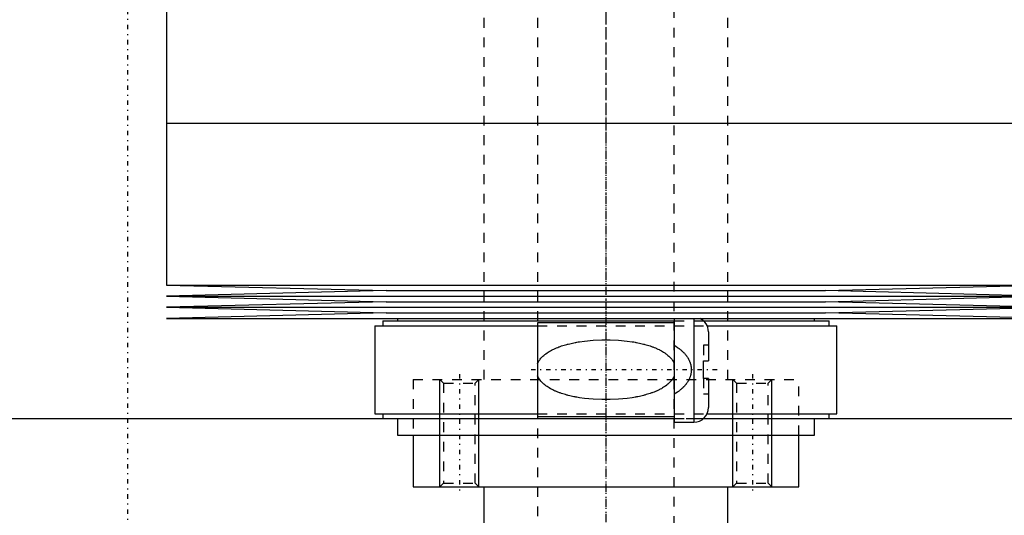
# Model space of a CAD drawing. Extents: x -125 to 125, y -136 to 715.
# Tile 3 of 12: x -60 to 41, y -70 to -20. Entities that reach past the tile are written whole.
import ezdxf

# ---------------------------------------------------------------- set-up
doc = ezdxf.new("R2010")
doc.units = 0
doc.linetypes.add('CENTER', pattern=[1.5, 0.45, -0.5, 0.05, -0.5])
doc.linetypes.add('DASHED', pattern=[2, 1, -1])
for name, color, linetype in [('AM_0', 7, 'CONTINUOUS'), ('AM_10', 7, 'CONTINUOUS'), ('AM_3', 7, 'DASHED'), ('AM_7', 7, 'CENTER')]:
    doc.layers.add(name, color=color, linetype=linetype)

msp = doc.modelspace()

# ---------------------------------------------------------------- linework, layer by layer
at = {"layer": 'AM_0', "color": 7, "linetype": 'CONTINUOUS'}
for p, q in [((-45, -13.67), (-45, -30.25)), ((-45, -30.25), (45, -30.25)), ((-45, -30.25), (-45, -46.83)), ((-45, -30.25), (0, -30.25)), ((-45, -46.83), (-22.5, -47.4)), ((-45, -46.83), (45, -46.83)), ((22.5, -47.4), (45, -46.83)), ((-22.5, -47.4), (-45, -47.97)), ((-45, -47.97), (-22.5, -48.54)), ((-45, -47.97), (45, -47.97)), ((-22.5, -47.4), (22.5, -47.4)), ((45, -47.97), (22.5, -47.4)), ((22.5, -48.54), (45, -47.97)), ((-22.5, -48.54), (-45, -49.11)), ((-45, -49.11), (-22.5, -49.68)), ((-45, -49.11), (45, -49.11)), ((-22.5, -48.54), (22.5, -48.54)), ((45, -49.11), (22.5, -48.54)), ((22.5, -49.68), (45, -49.11)), ((-22.5, -49.68), (-45, -50.25)), ((-45, -50.25), (45, -50.25)), ((-22.5, -49.68), (22.5, -49.68)), ((-21.35, -50.25), (-21.35, -50.5)), ((7, -50.25), (7, -60.88)), ((9, -50.25), (9, -60.88)), ((21.35, -50.5), (21.35, -50.25)), ((45, -50.25), (22.5, -49.68)), ((-23.65, -51), (-23.65, -60)), ((-23.65, -51), (-7, -51)), ((-22.85, -50.5), (-22.85, -51)), ((-22.85, -50.5), (7, -50.5)), ((7, -50.7), (-7, -50.7)), ((-7, -50.7), (-7, -60.3)), ((9.99, -50.5), (22.85, -50.5)), ((10.36, -51), (23.65, -51)), ((22.85, -51), (22.85, -50.5)), ((23.65, -60), (23.65, -51)), ((10.5, -51.62), (10.5, -54.6)), ((10, -56.4), (10, -54.6)), ((10, -54.6), (10.5, -54.6)), ((10.5, -56.4), (10, -56.4)), ((10.5, -56.4), (10.5, -59.38)), ((-23.65, -60), (-7, -60)), ((-22.85, -60), (-22.85, -60.5)), ((-7, -60.3), (7, -60.3)), ((10.36, -60), (23.65, -60)), ((22.85, -60.5), (22.85, -60)), ((-62.39, -60.5), (-9.77, -60.5)), ((-22.85, -60.5), (7.01, -60.5)), ((-21.35, -60.5), (-21.35, -62.2)), ((7, -60.88), (9, -60.88)), ((9.99, -60.5), (22.85, -60.5)), ((21.35, -62.2), (21.35, -60.5)), ((22.85, -60.5), (62.39, -60.5)), ((-21.35, -62.2), (21.35, -62.2)), ((-19.75, -62.2), (-19.75, -67.5)), ((19.75, -67.5), (19.75, -62.2)), ((-19.75, -67.5), (19.75, -67.5)), ((-12.5, -67.5), (-12.5, -80.5)), ((12.5, -97.5), (12.5, -67.5))]:
    msp.add_line(p, q, dxfattribs=at)
for centre, start, end in [((9, -51.62), 0, 66.4435), ((9, -59.38), 270, 0)]:
    msp.add_arc(centre, 1.5, start, end, dxfattribs=at)
at = {"layer": 'AM_10', "color": 7, "linetype": 'CONTINUOUS'}
for p, q in [((-17, -67.5), (-17, -56.5)), ((-13, -67.5), (-13, -56.5)), ((13, -67.5), (13, -56.5)), ((17, -67.5), (17, -56.5))]:
    msp.add_line(p, q, dxfattribs=at)
at = {"layer": 'AM_3', "color": 6, "linetype": 'DASHED'}
for p, q in [((-7, 676.5), (-7, -97.5)), ((7, -97.5), (7, 676.5)), ((-12.5, 664.5), (-12.5, -56.5)), ((12.5, -56.5), (12.5, 664.5)), ((-7, -51), (10.36, -51)), ((7, -50.5), (9.99, -50.5)), ((10, -53), (10, -54.6)), ((10.5, -53), (10, -53)), ((10, -56.4), (10, -58)), ((-19.75, -56.5), (19.75, -56.5)), ((-19.75, -56.5), (-19.75, -62.2)), ((-19.75, -56.5), (0, -56.5)), ((-17, -56.5), (-16.62, -56.88)), ((-16.62, -56.88), (-16.62, -67.12)), ((-16.62, -56.88), (-13.38, -56.88)), ((-13.38, -56.88), (-13, -56.5)), ((-13.38, -67.12), (-13.38, -56.88)), ((13, -56.5), (13.38, -56.88)), ((13.38, -56.88), (13.38, -67.12)), ((13.38, -56.88), (16.62, -56.88)), ((16.62, -56.88), (17, -56.5)), ((16.62, -67.12), (16.62, -56.88)), ((19.75, -62.2), (19.75, -56.5)), ((10.5, -58), (10, -58)), ((-7, -60), (10.36, -60)), ((-9.77, -60.5), (22.85, -60.5)), ((7.01, -60.5), (9.99, -60.5)), ((-16.62, -67.12), (-17, -67.5)), ((-16.62, -67.12), (-13.38, -67.12)), ((-13, -67.5), (-13.38, -67.12)), ((13.38, -67.12), (13, -67.5)), ((13.38, -67.12), (16.62, -67.12)), ((17, -67.5), (16.62, -67.12))]:
    msp.add_line(p, q, dxfattribs=at)
for points in [[(-7, -54.88, 0), (-7, -54.87, 0), (-6.99, -54.85, 0), (-6.98, -54.82, 0), (-6.97, -54.81, 0), (-6.96, -54.8, 0), (-6.95, -54.78, 0), (-6.94, -54.76, 0), (-6.93, -54.73, 0), (-6.92, -54.71, 0), (-6.91, -54.69, 0), (-6.9, -54.68, 0), (-6.9, -54.67, 0), (-6.88, -54.65, 0), (-6.87, -54.63, 0), (-6.82, -54.55, 0), (-6.78, -54.49, 0), (-6.74, -54.43, 0), (-6.65, -54.32, 0), (-6.55, -54.22, 0), (-6.45, -54.12, 0), (-6.35, -54.03, 0), (-6.25, -53.94, 0), (-6.19, -53.9, 0), (-6.14, -53.86, 0), (-6.03, -53.78, 0), (-5.91, -53.7, 0), (-5.8, -53.63, 0), (-5.68, -53.56, 0), (-5.56, -53.5, 0), (-5.5, -53.47, 0), (-5.44, -53.44, 0), (-5.32, -53.38, 0), (-5.19, -53.32, 0), (-5.13, -53.29, 0), (-5.06, -53.27, 0), (-4.94, -53.21, 0), (-4.81, -53.16, 0), (-4.74, -53.14, 0), (-4.67, -53.12, 0), (-4.54, -53.07, 0), (-4.41, -53.03, 0), (-4.27, -52.99, 0), (-4.13, -52.95, 0), (-3.99, -52.91, 0), (-3.92, -52.89, 0), (-3.85, -52.87, 0), (-3.71, -52.84, 0), (-3.57, -52.8, 0), (-3.43, -52.77, 0), (-3.28, -52.74, 0), (-3.14, -52.71, 0), (-3.07, -52.7, 0), (-2.99, -52.69, 0), (-2.85, -52.66, 0), (-2.7, -52.64, 0), (-2.19, -52.57, 0), (-1.3, -52.49, 0), (-0.43, -52.45, 0), (0, -52.44, 0), (0.43, -52.45, 0), (1.3, -52.49, 0), (2.19, -52.57, 0), (2.7, -52.64, 0), (2.85, -52.66, 0), (2.99, -52.69, 0), (3.07, -52.7, 0), (3.14, -52.71, 0), (3.28, -52.74, 0), (3.43, -52.77, 0), (3.57, -52.8, 0), (3.71, -52.84, 0), (3.85, -52.87, 0), (3.92, -52.89, 0), (3.99, -52.91, 0), (4.13, -52.95, 0), (4.27, -52.99, 0), (4.41, -53.03, 0), (4.54, -53.07, 0), (4.67, -53.12, 0), (4.74, -53.14, 0), (4.81, -53.16, 0), (4.94, -53.21, 0), (5.06, -53.27, 0), (5.13, -53.29, 0), (5.19, -53.32, 0), (5.32, -53.38, 0), (5.44, -53.44, 0), (5.5, -53.47, 0), (5.56, -53.5, 0), (5.68, -53.56, 0), (5.8, -53.63, 0), (5.91, -53.7, 0), (6.03, -53.78, 0), (6.14, -53.86, 0), (6.19, -53.9, 0), (6.25, -53.94, 0), (6.35, -54.03, 0), (6.45, -54.12, 0), (6.55, -54.22, 0), (6.65, -54.32, 0), (6.74, -54.43, 0), (6.78, -54.49, 0), (6.82, -54.55, 0), (6.87, -54.63, 0), (6.88, -54.65, 0), (6.9, -54.67, 0), (6.9, -54.68, 0), (6.91, -54.69, 0), (6.92, -54.71, 0), (6.93, -54.73, 0), (6.94, -54.76, 0), (6.95, -54.78, 0), (6.96, -54.8, 0), (6.97, -54.81, 0), (6.98, -54.82, 0), (6.99, -54.85, 0), (7, -54.87, 0), (7, -54.88, 0)], [(7, -53, 0), (7.15, -53.1, 0), (7.33, -53.21, 0), (7.38, -53.25, 0), (7.42, -53.28, 0), (7.45, -53.3, 0), (7.47, -53.32, 0), (7.52, -53.35, 0), (7.57, -53.39, 0), (7.61, -53.43, 0), (7.66, -53.46, 0), (7.7, -53.5, 0), (7.72, -53.52, 0), (7.75, -53.54, 0), (7.79, -53.58, 0), (7.83, -53.62, 0), (7.85, -53.64, 0), (7.88, -53.66, 0), (7.92, -53.7, 0), (7.96, -53.74, 0), (7.98, -53.76, 0), (8, -53.78, 0), (8.04, -53.82, 0), (8.07, -53.87, 0), (8.11, -53.91, 0), (8.15, -53.95, 0), (8.18, -54, 0), (8.2, -54.02, 0), (8.22, -54.04, 0), (8.25, -54.09, 0), (8.28, -54.13, 0), (8.32, -54.18, 0), (8.35, -54.23, 0), (8.38, -54.28, 0), (8.39, -54.3, 0), (8.41, -54.33, 0), (8.44, -54.38, 0), (8.47, -54.43, 0), (8.5, -54.49, 0), (8.52, -54.54, 0), (8.55, -54.6, 0), (8.56, -54.62, 0), (8.57, -54.65, 0), (8.59, -54.71, 0), (8.61, -54.77, 0), (8.63, -54.82, 0), (8.65, -54.88, 0), (8.67, -54.94, 0), (8.68, -54.97, 0), (8.68, -55, 0), (8.7, -55.06, 0), (8.71, -55.12, 0), (8.72, -55.18, 0), (8.73, -55.24, 0), (8.73, -55.3, 0), (8.73, -55.33, 0), (8.74, -55.35, 0), (8.74, -55.41, 0), (8.74, -55.47, 0), (8.74, -55.5, 0), (8.74, -55.53, 0), (8.74, -55.59, 0), (8.74, -55.65, 0), (8.73, -55.67, 0), (8.73, -55.7, 0), (8.73, -55.76, 0), (8.72, -55.82, 0), (8.71, -55.88, 0), (8.7, -55.94, 0), (8.68, -56, 0), (8.68, -56.03, 0), (8.67, -56.06, 0), (8.65, -56.12, 0), (8.63, -56.18, 0), (8.61, -56.23, 0), (8.59, -56.29, 0), (8.57, -56.35, 0), (8.56, -56.38, 0), (8.55, -56.4, 0), (8.52, -56.46, 0), (8.5, -56.51, 0), (8.47, -56.57, 0), (8.44, -56.62, 0), (8.41, -56.67, 0), (8.39, -56.7, 0), (8.38, -56.72, 0), (8.35, -56.77, 0), (8.32, -56.82, 0), (8.28, -56.87, 0), (8.25, -56.91, 0), (8.22, -56.96, 0), (8.2, -56.98, 0), (8.18, -57, 0), (8.15, -57.05, 0), (8.11, -57.09, 0), (8.07, -57.13, 0), (8.04, -57.18, 0), (8, -57.22, 0), (7.98, -57.24, 0), (7.96, -57.26, 0), (7.92, -57.3, 0), (7.88, -57.34, 0), (7.85, -57.36, 0), (7.83, -57.38, 0), (7.79, -57.42, 0), (7.75, -57.46, 0), (7.72, -57.48, 0), (7.7, -57.5, 0), (7.66, -57.54, 0), (7.61, -57.57, 0), (7.57, -57.61, 0), (7.52, -57.65, 0), (7.47, -57.68, 0), (7.45, -57.7, 0), (7.42, -57.72, 0), (7.38, -57.75, 0), (7.33, -57.79, 0), (7.15, -57.9, 0), (7, -58, 0)], [(7, -56.12, 0), (7, -56.13, 0), (6.99, -56.15, 0), (6.98, -56.18, 0), (6.97, -56.19, 0), (6.96, -56.2, 0), (6.95, -56.22, 0), (6.94, -56.24, 0), (6.93, -56.27, 0), (6.92, -56.29, 0), (6.91, -56.31, 0), (6.9, -56.32, 0), (6.9, -56.33, 0), (6.88, -56.35, 0), (6.87, -56.37, 0), (6.82, -56.45, 0), (6.78, -56.51, 0), (6.74, -56.57, 0), (6.65, -56.68, 0), (6.55, -56.78, 0), (6.45, -56.88, 0), (6.35, -56.97, 0), (6.25, -57.06, 0), (6.19, -57.1, 0), (6.14, -57.14, 0), (6.03, -57.22, 0), (5.91, -57.3, 0), (5.8, -57.37, 0), (5.68, -57.44, 0), (5.56, -57.5, 0), (5.5, -57.53, 0), (5.44, -57.56, 0), (5.32, -57.62, 0), (5.19, -57.68, 0), (5.13, -57.71, 0), (5.06, -57.73, 0), (4.94, -57.79, 0), (4.81, -57.84, 0), (4.74, -57.86, 0), (4.67, -57.88, 0), (4.54, -57.93, 0), (4.41, -57.97, 0), (4.27, -58.01, 0), (4.13, -58.05, 0), (3.99, -58.09, 0), (3.92, -58.11, 0), (3.85, -58.13, 0), (3.71, -58.16, 0), (3.57, -58.2, 0), (3.43, -58.23, 0), (3.28, -58.26, 0), (3.14, -58.29, 0), (3.07, -58.3, 0), (2.99, -58.31, 0), (2.85, -58.34, 0), (2.7, -58.36, 0), (2.19, -58.43, 0), (1.3, -58.51, 0), (0.43, -58.55, 0), (0, -58.56, 0), (-0.43, -58.55, 0), (-1.3, -58.51, 0), (-2.19, -58.43, 0), (-2.7, -58.36, 0), (-2.85, -58.34, 0), (-2.99, -58.31, 0), (-3.07, -58.3, 0), (-3.14, -58.29, 0), (-3.28, -58.26, 0), (-3.43, -58.23, 0), (-3.57, -58.2, 0), (-3.71, -58.16, 0), (-3.85, -58.13, 0), (-3.92, -58.11, 0), (-3.99, -58.09, 0), (-4.13, -58.05, 0), (-4.27, -58.01, 0), (-4.41, -57.97, 0), (-4.54, -57.93, 0), (-4.67, -57.88, 0), (-4.74, -57.86, 0), (-4.81, -57.84, 0), (-4.94, -57.79, 0), (-5.06, -57.73, 0), (-5.13, -57.71, 0), (-5.19, -57.68, 0), (-5.32, -57.62, 0), (-5.44, -57.56, 0), (-5.5, -57.53, 0), (-5.56, -57.5, 0), (-5.68, -57.44, 0), (-5.8, -57.37, 0), (-5.91, -57.3, 0), (-6.03, -57.22, 0), (-6.14, -57.14, 0), (-6.19, -57.1, 0), (-6.25, -57.06, 0), (-6.35, -56.97, 0), (-6.45, -56.88, 0), (-6.55, -56.78, 0), (-6.65, -56.68, 0), (-6.74, -56.57, 0), (-6.78, -56.51, 0), (-6.82, -56.45, 0), (-6.87, -56.37, 0), (-6.88, -56.35, 0), (-6.9, -56.33, 0), (-6.9, -56.32, 0), (-6.91, -56.31, 0), (-6.92, -56.29, 0), (-6.93, -56.27, 0), (-6.94, -56.24, 0), (-6.95, -56.22, 0), (-6.96, -56.2, 0), (-6.97, -56.19, 0), (-6.98, -56.18, 0), (-6.99, -56.15, 0), (-7, -56.13, 0), (-7, -56.12, 0)]]:
    msp.add_polyline3d(points, dxfattribs=at)
at = {"layer": 'AM_7', "color": 4, "linetype": 'CENTER'}
for p, q in [((0, 715.2), (0, -136.2)), ((0, 247.5), (0, -82.5)), ((-49, 17), (-49, -82)), ((0, 5.19), (0, -31.94)), ((0, -28.65), (0, -63.8)), ((-15, -55.95), (-15, -68.05)), ((11.38, -55.5), (-7.88, -55.5)), ((15, -55.95), (15, -68.05))]:
    msp.add_line(p, q, dxfattribs=at)

doc.saveas('drawing.dxf')
